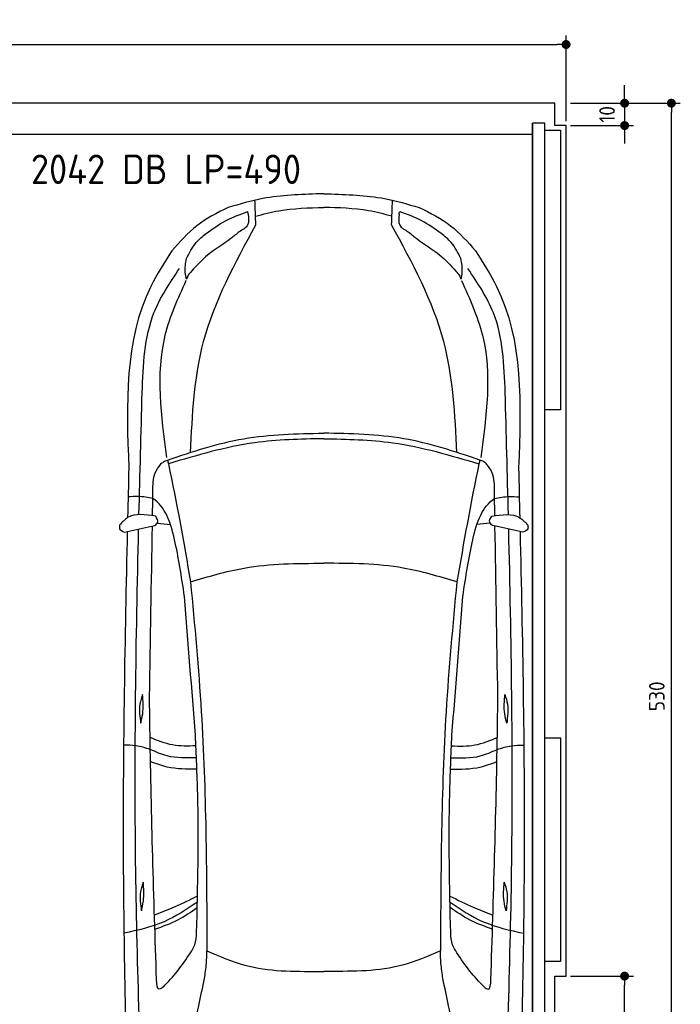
# Model space of a CAD drawing. Header units: millimetres. Extents: x -20 to 5711, y -1049 to 5673.
# Tile 4 of 4: x 2757 to 5711, y 1274 to 5673. Entities that reach past the tile are written whole.
import ezdxf

# ---------------------------------------------------------------- set-up
doc = ezdxf.new("R2010")
doc.units = ezdxf.units.MM
for name, color, linetype in [('4', 3, 'Continuous'), ('5', 3, 'Continuous'), ('car', 10, 'Continuous')]:
    doc.layers.add(name, color=color, linetype=linetype)
doc.styles.get("Standard").update_dxf_attribs({"font": 'ISOCP.SHX'})
doc.dimstyles.new('GEN-ISO', dxfattribs={"dimscale": 20, "dimtxt": 3.5, "dimasz": 2, "dimexe": 2, "dimexo": 1, "dimgap": 1.5, "dimtad": 1, "dimdec": 1, "dimdsep": 46, "dimtxsty": 'STANDARD', "dimblk": 'PUNKT', "dimcen": 2, "dimclrd": 256, "dimclre": 256, "dimclrt": 2, "dimadec": 0, "dimazin": 0, "dimtp": 0.1, "dimtm": 0.1, "dimtfac": 0.71, "dimtdec": 1, "dimtmove": 2, "dimatfit": 3, "dimldrblk": 'PUNKT', "dimfxl": 1, "dimtolj": 1, "dimarcsym": 0})

# ---------------------------------------------------------------- blocks, each defined once
blk = doc.blocks.new('PUNKT')
at = {"layer": '4', "color": 0, "linetype": 'ByBlock'}
blk.add_line((-0.5, 0), (-1, 0), dxfattribs=at)
at = {"layer": '4', "color": 0, "linetype": 'ByBlock', "const_width": 0.5}
blk.add_lwpolyline([(-0.25, 0, 1), (0.25, 0, 1)], format="xyb", close=True, dxfattribs=at)
blk = doc.blocks.new('*D5')
at = {"layer": '5', "lineweight": -2}
for p, q in [((5220, 5300), (5710.6, 5300)), ((5670.6, 40), (5670.6, 5260)), ((5170, 0), (5710.6, 0))]:
    blk.add_line(p, q, dxfattribs=at)
at = {"layer": 'DEFPOINTS', "color": 0}
for p in [(5200, 5300), (5670.6, 5300), (5150, 0)]:
    blk.add_point(p, dxfattribs=at)
at = {"layer": '5', "lineweight": -2, "xscale": 40, "yscale": 40, "zscale": 40}
for p, rotation in [((5670.6, 5300), 90), ((5670.6, 0), 270)]:
    blk.add_blockref('PUNKT', p, dxfattribs=dict(at, rotation=rotation))
at = {"layer": '5', "color": 2, "insert": (5605.6, 2650), "char_height": 70, "attachment_point": 5, "rotation": 90}
blk.add_mtext('\\A1;530', dxfattribs=at)
blk = doc.blocks.new('*D6')
at = {"layer": '5', "lineweight": -2}
for p, q in [((5220, 1400), (5501.5, 1400)), ((5461.5, 40), (5461.5, 1360)), ((5170, 0), (5501.5, 0))]:
    blk.add_line(p, q, dxfattribs=at)
at = {"layer": 'DEFPOINTS', "color": 0}
for p in [(5200, 1400), (5461.5, 1400), (5150, 0)]:
    blk.add_point(p, dxfattribs=at)
at = {"layer": '5', "lineweight": -2, "xscale": 40, "yscale": 40, "zscale": 40}
for p, rotation in [((5461.5, 1400), 90), ((5461.5, 0), 270)]:
    blk.add_blockref('PUNKT', p, dxfattribs=dict(at, rotation=rotation))
at = {"layer": '5', "color": 2, "insert": (5396.5, 700), "char_height": 70, "attachment_point": 5, "rotation": 90}
blk.add_mtext('\\A1;140', dxfattribs=at)
blk = doc.blocks.new('*D3')
at = {"layer": '5', "lineweight": -2}
for p, q in [((5461.5, 5340), (5461.5, 5380)), ((5220, 5300), (5501.5, 5300)), ((5461.5, 5300), (5461.5, 5200)), ((5220, 5200), (5501.5, 5200)), ((5461.5, 5160), (5461.5, 5120))]:
    blk.add_line(p, q, dxfattribs=at)
at = {"layer": 'DEFPOINTS', "color": 0}
for p in [(5200, 5300), (5200, 5200), (5461.5, 5200)]:
    blk.add_point(p, dxfattribs=at)
at = {"layer": '5', "lineweight": -2, "xscale": 40, "yscale": 40, "zscale": 40}
for p, rotation in [((5461.5, 5300), 270), ((5461.5, 5200), 90)]:
    blk.add_blockref('PUNKT', p, dxfattribs=dict(at, rotation=rotation))
at = {"layer": '5', "color": 2, "insert": (5383.2, 5250), "char_height": 70, "attachment_point": 5, "rotation": 90}
blk.add_mtext('\\A1;10', dxfattribs=at)
blk = doc.blocks.new('*D4')
at = {"layer": '5', "lineweight": -2}
for p, q in [((0, 5220), (0, 5602.1)), ((5200, 5220), (5200, 5602.1)), ((40, 5562.1), (5160, 5562.1))]:
    blk.add_line(p, q, dxfattribs=at)
at = {"layer": 'DEFPOINTS', "color": 0}
for p in [(5200, 5562.1), (0, 5200), (5200, 5200)]:
    blk.add_point(p, dxfattribs=at)
at = {"layer": '5', "lineweight": -2, "xscale": 40, "yscale": 40, "zscale": 40, "rotation": 180}
blk.add_blockref('PUNKT', (0, 5562.1), dxfattribs=at)
at = {"layer": '5', "lineweight": -2, "xscale": 40, "yscale": 40, "zscale": 40}
blk.add_blockref('PUNKT', (5200, 5562.1), dxfattribs=at)
at = {"layer": '5', "color": 2, "insert": (2600, 5627.1), "char_height": 70, "attachment_point": 5}
blk.add_mtext('520', dxfattribs=at)

msp = doc.modelspace()

# ---------------------------------------------------------------- linework, layer by layer
msp.add_line((5050, 5160), (150, 5160))
msp.add_lwpolyline([(50, 5300), (50, 5200), (0, 5200), (0, 1400), (50, 1400), (50, 0), (5150, 0), (5150, 1400), (5200, 1400), (5200, 5200), (5150, 5200), (5150, 5300)], close=True)
for points in [[(150, 30), (5050, 30), (5050, 5210)], [(5105, 5210), (5050, 5210), (5050, 30), (5077.5, 30)], [(5105, 250), (5105, 5210)], [(5105, 5180), (5175, 5180), (5175, 3930), (5105, 3930)], [(5105, 2465), (5175, 2465), (5175, 1465), (5105, 1465)]]:
    msp.add_lwpolyline(points)
at = {"layer": 'car'}
for p, q in [((4116.42, 4895.28), (4098.5, 4894.94)), ((4116.42, 4895.28), (4134.34, 4894.94)), ((3372.71, 3424.19), (3431.28, 3417.81)), ((4860.09, 3424.17), (4801.52, 3417.79)), ((4093.54, 1421.18), (4116.37, 1421.19)), ((4139.21, 1421.18), (4116.37, 1421.19))]:
    msp.add_line(p, q, dxfattribs=at)
for points, knots in [([(4098.5, 4894.94), (4012.93, 4892.27), (3873.76, 4887.93), (3740.48, 4848.81), (3689.14, 4833.73)], [0, 0, 0, 0, 255.3446186, 415.3287853, 415.3287853, 415.3287853, 415.3287853]), ([(4134.34, 4894.94), (4219.91, 4892.27), (4359.09, 4887.92), (4492.36, 4848.79), (4543.7, 4833.72)], [0, 0, 0, 0, 255.3446186, 415.3287853, 415.3287853, 415.3287853, 415.3287853]), ([(3689.14, 4833.73), (3640.26, 4809.43), (3543.5, 4761.32), (3472.52, 4679.89), (3437.39, 4639.6)], [0, 0, 0, 0, 162.017862, 320.6852105, 320.6852105, 320.6852105, 320.6852105]), ([(3591.13, 4717.79), (3619.36, 4738.07), (3676.21, 4778.91), (3741.9, 4803.11), (3774.96, 4815.29)], [0, 0, 0, 0, 103.7623244, 208.9412492, 208.9412492, 208.9412492, 208.9412492]), ([(3778.99, 4804.01), (3781.02, 4786.35), (3785.09, 4751.07), (3753.95, 4734), (3738.4, 4725.47)], [0, 0, 0, 0, 48.4832555, 96.8863473, 96.8863473, 96.8863473, 96.8863473]), ([(3778.99, 4804.01), (3778.75, 4807.07), (3778.43, 4811.3), (3775.72, 4814.42), (3774.96, 4815.29)], [0, 0, 0, 0, 8.8064606, 12.2062148, 12.2062148, 12.2062148, 12.2062148]), ([(3811.55, 4795), (3846.19, 4804.05), (3945.84, 4830.09), (4049.08, 4832.55), (4116.42, 4834.16)], [0, 0, 0, 0, 107.1604304, 308.2153593, 308.2153593, 308.2153593, 308.2153593]), ([(4421.29, 4794.99), (4386.65, 4804.05), (4287.01, 4830.08), (4183.77, 4832.55), (4116.42, 4834.16)], [0, 0, 0, 0, 107.1604304, 308.2153593, 308.2153593, 308.2153593, 308.2153593]), ([(4453.85, 4804), (4451.82, 4786.34), (4447.75, 4751.06), (4478.89, 4733.99), (4494.44, 4725.46)], [0, 0, 0, 0, 48.4832555, 96.8863473, 96.8863473, 96.8863473, 96.8863473]), ([(4453.85, 4804), (4454.09, 4807.06), (4454.42, 4811.3), (4457.12, 4814.41), (4457.88, 4815.28)], [0, 0, 0, 0, 8.8064606, 12.2062148, 12.2062148, 12.2062148, 12.2062148]), ([(4641.71, 4717.78), (4613.48, 4738.06), (4556.63, 4778.9), (4490.94, 4803.1), (4457.88, 4815.28)], [0, 0, 0, 0, 103.7623244, 208.9412492, 208.9412492, 208.9412492, 208.9412492]), ([(4543.7, 4833.72), (4592.58, 4809.42), (4689.34, 4761.3), (4760.32, 4679.87), (4795.44, 4639.58)], [0, 0, 0, 0, 162.017862, 320.6852105, 320.6852105, 320.6852105, 320.6852105]), ([(3521, 3739.39), (3529.28, 3907.95), (3547.02, 4268.85), (3720.45, 4586.75), (3812.87, 4756.17)], [0, 0, 0, 0, 499.7846063, 1070.0543498, 1070.0543498, 1070.0543498, 1070.0543498]), ([(4711.81, 3739.37), (4703.53, 3907.93), (4685.8, 4268.83), (4512.39, 4586.74), (4419.97, 4756.17)], [0, 0, 0, 0, 499.7846063, 1070.0543498, 1070.0543498, 1070.0543498, 1070.0543498]), ([(3503.52, 4606.01), (3516, 4631.2), (3537.57, 4674.73), (3575.25, 4705.03), (3591.13, 4717.79)], [0, 0, 0, 0, 83.0373225, 143.509417, 143.509417, 143.509417, 143.509417]), ([(3738.4, 4725.47), (3726, 4715), (3681.37, 4677.27), (3600.27, 4631.22), (3548.72, 4574.94), (3525.82, 4549.94)], [0, 0, 0, 0, 48.6760331, 175.256414, 276.4430292, 276.4430292, 276.4430292, 276.4430292]), ([(4494.44, 4725.46), (4506.84, 4714.99), (4551.47, 4677.26), (4632.57, 4631.21), (4684.11, 4574.93), (4707.01, 4549.93)], [0, 0, 0, 0, 48.6760331, 175.256414, 276.4430292, 276.4430292, 276.4430292, 276.4430292]), ([(4729.31, 4605.99), (4716.84, 4631.18), (4695.27, 4674.72), (4657.59, 4705.01), (4641.71, 4717.78)], [0, 0, 0, 0, 83.0373225, 143.509417, 143.509417, 143.509417, 143.509417]), ([(3437.39, 4639.6), (3403.88, 4587.52), (3221.84, 4304.64), (3234.66, 3955.48), (3245.12, 3670.6)], [0, 0, 0, 0, 184.2381467, 1000.6887944, 1000.6887944, 1000.6887944, 1000.6887944]), ([(4795.44, 4639.58), (4828.96, 4587.5), (5010.99, 4304.62), (4998.16, 3955.46), (4987.69, 3670.58)], [0, 0, 0, 0, 184.2381467, 1000.6887944, 1000.6887944, 1000.6887944, 1000.6887944]), ([(3502.61, 4513.53), (3500.37, 4523.28), (3493.35, 4553.81), (3499.4, 4584.87), (3503.52, 4606.01)], [0, 0, 0, 0, 29.7987836, 93.2814867, 93.2814867, 93.2814867, 93.2814867]), ([(4730.22, 4513.51), (4732.47, 4523.26), (4739.48, 4553.79), (4733.43, 4584.85), (4729.31, 4605.99)], [0, 0, 0, 0, 29.7987836, 93.2814867, 93.2814867, 93.2814867, 93.2814867]), ([(3305, 4007.18), (3309.6, 4130.24), (3317.12, 4331.45), (3428.26, 4496.67), (3471.43, 4560.84)], [0, 0, 0, 0, 359.5714781, 587.9451266, 587.9451266, 587.9451266, 587.9451266]), ([(3525.82, 4549.94), (3520.35, 4544.23), (3510.18, 4533.61), (3505, 4519.88), (3502.61, 4513.53)], [0, 0, 0, 0, 23.4297378, 43.57791, 43.57791, 43.57791, 43.57791]), ([(4707.01, 4549.93), (4712.48, 4544.22), (4722.65, 4533.6), (4727.83, 4519.86), (4730.22, 4513.51)], [0, 0, 0, 0, 23.4297378, 43.57791, 43.57791, 43.57791, 43.57791]), ([(4927.82, 4007.15), (4923.23, 4130.21), (4915.71, 4331.43), (4804.57, 4496.65), (4761.4, 4560.82)], [0, 0, 0, 0, 359.5714781, 587.9451266, 587.9451266, 587.9451266, 587.9451266]), ([(3500.45, 4507.1), (3464.05, 4426.88), (3351.33, 4178.45), (3388.93, 3903.2), (3414.39, 3716.84)], [0, 0, 0, 0, 260.8153839, 807.6577707, 807.6577707, 807.6577707, 807.6577707]), ([(4732.38, 4507.08), (4768.78, 4426.86), (4881.49, 4178.43), (4843.88, 3903.18), (4818.42, 3716.82)], [0, 0, 0, 0, 260.8153839, 807.6577707, 807.6577707, 807.6577707, 807.6577707]), ([(3418.56, 3705.69), (3530.93, 3743.22), (3757.38, 3818.87), (3996.13, 3823.36), (4116.41, 3825.62)], [0, 0, 0, 0, 353.1593885, 711.7469693, 711.7469693, 711.7469693, 711.7469693]), ([(4116.41, 3801.08), (4012.68, 3798.94), (3776.38, 3794.06), (3549.5, 3726.59), (3422.2, 3688.74)], [0, 0, 0, 0, 309.9080612, 706.0341419, 706.0341419, 706.0341419, 706.0341419]), ([(4814.25, 3705.67), (4701.88, 3743.21), (4475.43, 3818.86), (4236.69, 3823.35), (4116.41, 3825.62)], [0, 0, 0, 0, 353.1593885, 711.7469693, 711.7469693, 711.7469693, 711.7469693]), ([(4116.41, 3801.08), (4220.13, 3798.94), (4456.43, 3794.05), (4683.31, 3726.58), (4810.61, 3688.72)], [0, 0, 0, 0, 309.9080612, 706.0341419, 706.0341419, 706.0341419, 706.0341419]), ([(3386.99, 3686.35), (3391.12, 3690.51), (3400.04, 3699.51), (3412.09, 3703.53), (3418.56, 3705.69)], [0, 0, 0, 0, 17.3560071, 37.4831907, 37.4831907, 37.4831907, 37.4831907]), ([(3418.56, 3705.69), (3419.78, 3700.04), (3458.67, 3519.42), (3490.5, 3337.39), (3521.34, 3161.04)], [0, 0, 0, 0, 17.3299427, 554.2607171, 554.2607171, 554.2607171, 554.2607171]), ([(4814.25, 3705.67), (4813.03, 3700.02), (4774.14, 3519.4), (4742.3, 3337.37), (4711.45, 3161.03)], [0, 0, 0, 0, 17.3299427, 554.2607171, 554.2607171, 554.2607171, 554.2607171]), ([(4845.82, 3686.33), (4841.69, 3690.49), (4832.77, 3699.49), (4820.72, 3703.51), (4814.25, 3705.67)], [0, 0, 0, 0, 17.3560071, 37.4831907, 37.4831907, 37.4831907, 37.4831907]), ([(3353.23, 3565.73), (3353, 3594.7), (3352.64, 3639.02), (3378.15, 3674.17), (3386.99, 3686.35)], [0, 0, 0, 0, 83.6327793, 127.948441, 127.948441, 127.948441, 127.948441]), ([(4879.58, 3565.71), (4879.81, 3594.68), (4880.17, 3639), (4854.66, 3674.15), (4845.82, 3686.33)], [0, 0, 0, 0, 83.6327793, 127.948441, 127.948441, 127.948441, 127.948441]), ([(3352.68, 3533.23), (3331.06, 3537.62), (3294.43, 3545.06), (3257.28, 3541.99), (3242.07, 3540.73)], [0, 0, 0, 0, 65.7646495, 111.3530625, 111.3530625, 111.3530625, 111.3530625]), ([(3494.36, 3096.16), (3480.68, 3185.63), (3451.73, 3374.98), (3407.49, 3497.17), (3352.68, 3533.23)], [0, 0, 0, 0, 271.1433691, 573.8124327, 573.8124327, 573.8124327, 573.8124327]), ([(4738.44, 3096.14), (4752.12, 3185.62), (4781.07, 3374.96), (4825.32, 3497.15), (4880.12, 3533.21)], [0, 0, 0, 0, 271.1433691, 573.8124327, 573.8124327, 573.8124327, 573.8124327]), ([(4880.12, 3533.21), (4901.75, 3537.6), (4938.37, 3545.04), (4975.53, 3541.96), (4990.74, 3540.7)], [0, 0, 0, 0, 65.7646495, 111.3530625, 111.3530625, 111.3530625, 111.3530625]), ([(3365.41, 3454.43), (3319.61, 3461.81), (3256, 3472.06), (3215.38, 3427.54), (3204.01, 3415.08)], [0, 0, 0, 0, 125.6510702, 174.4800659, 174.4800659, 174.4800659, 174.4800659]), ([(3361.51, 3413.41), (3367.05, 3417.83), (3380.85, 3428.84), (3371.19, 3444.85), (3365.41, 3454.43)], [0, 0, 0, 0, 19.0460163, 47.4389508, 47.4389508, 47.4389508, 47.4389508]), ([(4871.29, 3413.39), (4865.75, 3417.81), (4851.96, 3428.82), (4861.61, 3444.83), (4867.39, 3454.41)], [0, 0, 0, 0, 19.0460163, 47.4389508, 47.4389508, 47.4389508, 47.4389508]), ([(4867.39, 3454.41), (4913.2, 3461.79), (4976.8, 3472.04), (5017.43, 3427.52), (5028.8, 3415.06)], [0, 0, 0, 0, 125.6510702, 174.4800659, 174.4800659, 174.4800659, 174.4800659]), ([(3204.01, 3415.08), (3203.16, 3409.23), (3200.91, 3393.73), (3216.51, 3387.78), (3226.22, 3384.08)], [0, 0, 0, 0, 16.2002475, 42.8971703, 42.8971703, 42.8971703, 42.8971703]), ([(3226.22, 3384.08), (3262.12, 3391.62), (3307.28, 3401.11), (3352.28, 3411.32), (3361.51, 3413.41)], [0, 0, 0, 0, 110.0379005, 138.4298361, 138.4298361, 138.4298361, 138.4298361]), ([(3312.85, 617.03), (3296.99, 1048.03), (3262.87, 1974.63), (3277.35, 2901.58), (3289.14, 3397.39)], [0, 0, 0, 0, 1293.6136458, 2781.0913078, 2781.0913078, 2781.0913078, 2781.0913078]), ([(5006.58, 3384.06), (4970.68, 3391.6), (4925.52, 3401.08), (4880.52, 3411.29), (4871.29, 3413.39)], [0, 0, 0, 0, 110.0379005, 138.4298361, 138.4298361, 138.4298361, 138.4298361]), ([(4919.87, 617.01), (4935.75, 1048.01), (4969.89, 1974.6), (4955.43, 2901.56), (4943.66, 3397.37)], [0, 0, 0, 0, 1293.6136458, 2781.0913078, 2781.0913078, 2781.0913078, 2781.0913078]), ([(5028.8, 3415.06), (5029.65, 3409.2), (5031.89, 3393.7), (5016.29, 3387.76), (5006.58, 3384.06)], [0, 0, 0, 0, 16.2002475, 42.8971703, 42.8971703, 42.8971703, 42.8971703]), ([(3238.5, 3386.66), (3227.57, 2907.58), (3210.51, 2012.03), (3231.54, 1116.52), (3241.32, 700.06)], [283.9698587, 283.9698587, 283.9698587, 283.9698587, 1721.3370464, 2970.9050259, 2970.9050259, 2970.9050259, 2970.9050259]), ([(4994.3, 3386.64), (5005.21, 2907.56), (5022.25, 2012), (5001.2, 1116.49), (4991.41, 700.03)], [283.9698587, 283.9698587, 283.9698587, 283.9698587, 1721.3370464, 2970.9050259, 2970.9050259, 2970.9050259, 2970.9050259]), ([(3521.34, 3161.04), (3600.65, 3184.93), (3794.18, 3243.22), (3996.8, 3243.97), (4116.4, 3244.42)], [0, 0, 0, 0, 247.3332419, 603.5937514, 603.5937514, 603.5937514, 603.5937514]), ([(4711.45, 3161.03), (4632.15, 3184.91), (4438.62, 3243.21), (4235.99, 3243.97), (4116.4, 3244.42)], [0, 0, 0, 0, 247.3332419, 603.5937514, 603.5937514, 603.5937514, 603.5937514]), ([(3521.34, 3161.04), (3539.32, 2967.94), (3590.36, 2419.8), (3592.78, 1869.08), (3594.34, 1512.38)], [0, 0, 0, 0, 581.6132205, 1650.9334488, 1650.9334488, 1650.9334488, 1650.9334488]), ([(4711.45, 3161.03), (4693.47, 2967.92), (4642.41, 2419.79), (4639.98, 1869.07), (4638.41, 1512.37)], [0, 0, 0, 0, 581.6132205, 1650.9334488, 1650.9334488, 1650.9334488, 1650.9334488]), ([(3306.49, 2658.25), (3301.86, 2643.93), (3288.4, 2602.28), (3294.42, 2558.47), (3298.37, 2529.73)], [0, 0, 0, 0, 44.7461718, 130.1124316, 130.1124316, 130.1124316, 130.1124316]), ([(3298.37, 2529.73), (3301.9, 2543.83), (3312.42, 2585.89), (3308.86, 2629.36), (3306.49, 2658.25)], [0, 0, 0, 0, 43.4004423, 129.4649591, 129.4649591, 129.4649591, 129.4649591]), ([(3368.97, 1384.17), (3357.26, 1750.16), (3343.78, 2171.51), (3338.56, 2593.03), (3337.88, 2648.42)], [0, 0, 0, 0, 1098.4525506, 1264.6432936, 1264.6432936, 1264.6432936, 1264.6432936]), ([(4863.78, 1384.15), (4875.5, 1750.14), (4888.99, 2171.49), (4894.22, 2593.01), (4894.9, 2648.4)], [0, 0, 0, 0, 1098.4525506, 1264.6432936, 1264.6432936, 1264.6432936, 1264.6432936]), ([(4934.41, 2529.71), (4930.88, 2543.81), (4920.36, 2585.87), (4923.92, 2629.33), (4926.29, 2658.23)], [0, 0, 0, 0, 43.4004423, 129.4649591, 129.4649591, 129.4649591, 129.4649591]), ([(4926.29, 2658.23), (4930.92, 2643.9), (4944.38, 2602.26), (4938.36, 2558.45), (4934.41, 2529.71)], [0, 0, 0, 0, 44.7461718, 130.1124316, 130.1124316, 130.1124316, 130.1124316]), ([(3545.15, 2428.66), (3509.91, 2427.63), (3438.98, 2425.54), (3373.35, 2452.56), (3340.32, 2466.15)], [0, 0, 0, 0, 104.4848682, 210.321323, 210.321323, 210.321323, 210.321323]), ([(3548.54, 1593.56), (3553.36, 1800.67), (3560.22, 2095.22), (3546.93, 2389.46), (3542.99, 2476.81)], [0, 0, 0, 0, 621.1886404, 883.4615663, 883.4615663, 883.4615663, 883.4615663]), ([(4684.21, 1593.55), (4679.4, 1800.66), (4672.55, 2095.21), (4685.84, 2389.45), (4689.79, 2476.8)], [0, 0, 0, 0, 621.1886404, 883.4615663, 883.4615663, 883.4615663, 883.4615663]), ([(4687.63, 2428.65), (4722.86, 2427.61), (4793.79, 2425.52), (4859.43, 2452.54), (4892.45, 2466.13)], [0, 0, 0, 0, 104.4848682, 210.321323, 210.321323, 210.321323, 210.321323]), ([(3341.19, 2412.69), (3320.14, 2419.3), (3281.22, 2431.51), (3240.48, 2432.09), (3221.78, 2432.36)], [0, 0, 0, 0, 65.7794231, 121.5906935, 121.5906935, 121.5906935, 121.5906935]), ([(4891.58, 2412.66), (4912.64, 2419.27), (4951.56, 2431.49), (4992.3, 2432.07), (5011, 2432.34)], [0, 0, 0, 0, 65.7794231, 121.5906935, 121.5906935, 121.5906935, 121.5906935]), ([(3547.48, 2375.05), (3502.94, 2374.05), (3431.07, 2372.45), (3365.96, 2401.6), (3341.19, 2412.69)], [0, 0, 0, 0, 131.3114527, 211.9084989, 211.9084989, 211.9084989, 211.9084989]), ([(4685.3, 2375.03), (4729.83, 2374.04), (4801.71, 2372.43), (4866.82, 2401.58), (4891.58, 2412.66)], [0, 0, 0, 0, 131.3114527, 211.9084989, 211.9084989, 211.9084989, 211.9084989]), ([(3549.52, 2324.39), (3504.45, 2324.27), (3433.09, 2324.08), (3366.65, 2348.99), (3342.16, 2358.17)], [0, 0, 0, 0, 133.5855726, 211.5330356, 211.5330356, 211.5330356, 211.5330356]), ([(4683.25, 2324.37), (4728.32, 2324.25), (4799.68, 2324.06), (4866.13, 2348.97), (4890.61, 2358.15)], [0, 0, 0, 0, 133.5855726, 211.5330356, 211.5330356, 211.5330356, 211.5330356]), ([(3309.38, 1820.13), (3304.75, 1805.81), (3291.29, 1764.17), (3297.31, 1720.36), (3301.26, 1691.61)], [0, 0, 0, 0, 44.7461718, 130.1124316, 130.1124316, 130.1124316, 130.1124316]), ([(3301.26, 1691.61), (3304.79, 1705.71), (3315.31, 1747.77), (3311.75, 1791.24), (3309.38, 1820.13)], [0, 0, 0, 0, 43.4004423, 129.4649591, 129.4649591, 129.4649591, 129.4649591]), ([(4931.5, 1691.59), (4927.97, 1705.69), (4917.45, 1747.75), (4921.01, 1791.22), (4923.38, 1820.11)], [0, 0, 0, 0, 43.4004423, 129.4649591, 129.4649591, 129.4649591, 129.4649591]), ([(4923.38, 1820.11), (4928, 1805.79), (4941.46, 1764.14), (4935.44, 1720.33), (4931.5, 1691.59)], [0, 0, 0, 0, 44.7461718, 130.1124316, 130.1124316, 130.1124316, 130.1124316]), ([(3551.63, 1730.79), (3503.57, 1698.36), (3403.31, 1630.71), (3284.99, 1605.09), (3223.37, 1591.75)], [0, 0, 0, 0, 172.2638303, 359.4058348, 359.4058348, 359.4058348, 359.4058348]), ([(3552.16, 1756.79), (3517.81, 1740.4), (3454.52, 1710.19), (3389.59, 1683.68), (3359.89, 1671.55)], [0, 0, 0, 0, 114.1390275, 210.3599728, 210.3599728, 210.3599728, 210.3599728]), ([(4680.6, 1756.78), (4714.94, 1740.39), (4778.24, 1710.17), (4843.17, 1683.66), (4872.87, 1671.53)], [0, 0, 0, 0, 114.1390275, 210.3599728, 210.3599728, 210.3599728, 210.3599728]), ([(4681.13, 1730.77), (4729.18, 1698.35), (4829.44, 1630.69), (4947.77, 1605.07), (5009.38, 1591.72)], [0, 0, 0, 0, 172.2638303, 359.4058348, 359.4058348, 359.4058348, 359.4058348]), ([(3361.8, 1610.07), (3396.74, 1622.32), (3464.25, 1645.98), (3522.85, 1686.94), (3551.11, 1706.69)], [0, 0, 0, 0, 110.5014074, 213.4362717, 213.4362717, 213.4362717, 213.4362717]), ([(4870.96, 1610.05), (4836.01, 1622.3), (4768.5, 1645.96), (4709.9, 1686.92), (4681.64, 1706.68)], [0, 0, 0, 0, 110.5014074, 213.4362717, 213.4362717, 213.4362717, 213.4362717]), ([(3520.9, 1503.56), (3528.16, 1515.23), (3545.19, 1542.62), (3547.32, 1574.99), (3548.54, 1593.56)], [0, 0, 0, 0, 40.6841742, 95.4277146, 95.4277146, 95.4277146, 95.4277146]), ([(4711.85, 1503.54), (4704.59, 1515.22), (4687.56, 1542.61), (4685.43, 1574.98), (4684.21, 1593.55)], [0, 0, 0, 0, 40.6841742, 95.4277146, 95.4277146, 95.4277146, 95.4277146]), ([(3399.58, 1351.73), (3421.5, 1374.67), (3465.45, 1422.43), (3502.13, 1476.09), (3520.9, 1503.56)], [34.3542142, 34.3542142, 34.3542142, 34.3542142, 129.366936, 229.0092112, 229.0092112, 229.0092112, 229.0092112]), ([(3583.36, 1389.22), (3586.8, 1411.73), (3593.05, 1452.56), (3593.94, 1493.85), (3594.34, 1512.38)], [0, 0, 0, 0, 68.2024602, 123.762269, 123.762269, 123.762269, 123.762269]), ([(3594.34, 1512.38), (3650.38, 1488.29), (3808.35, 1420.36), (3981.69, 1420.86), (4093.54, 1421.18)], [0, 0, 0, 0, 181.5777559, 511.8794546, 511.8794546, 511.8794546, 511.8794546]), ([(4638.41, 1512.37), (4582.37, 1488.27), (4424.39, 1420.35), (4251.06, 1420.85), (4139.21, 1421.18)], [0, 0, 0, 0, 181.5777559, 511.8794546, 511.8794546, 511.8794546, 511.8794546]), ([(4649.39, 1389.21), (4645.94, 1411.71), (4639.69, 1452.54), (4638.81, 1493.83), (4638.41, 1512.37)], [0, 0, 0, 0, 68.2024602, 123.762269, 123.762269, 123.762269, 123.762269]), ([(4833.17, 1351.71), (4811.25, 1374.65), (4767.29, 1422.41), (4730.62, 1476.07), (4711.85, 1503.54)], [34.3542142, 34.3542142, 34.3542142, 34.3542142, 129.366936, 229.0092112, 229.0092112, 229.0092112, 229.0092112]), ([(3399.58, 1351.73), (3392.8, 1346.7), (3371.67, 1331.05), (3370.06, 1362.69), (3368.97, 1384.17)], [0, 0, 0, 0, 20.9838712, 65.3601655, 65.3601655, 65.3601655, 65.3601655]), ([(3493.12, 962.75), (3515.08, 1064.38), (3545.76, 1206.41), (3575.03, 1348.73), (3583.36, 1389.22)], [0, 0, 0, 0, 311.9023012, 435.9160376, 435.9160376, 435.9160376, 435.9160376]), ([(4739.61, 962.73), (4717.66, 1064.36), (4686.98, 1206.39), (4657.71, 1348.72), (4649.39, 1389.21)], [0, 0, 0, 0, 311.9023012, 435.9160376, 435.9160376, 435.9160376, 435.9160376]), ([(4833.17, 1351.71), (4839.95, 1346.68), (4861.08, 1331.03), (4862.69, 1362.67), (4863.78, 1384.15)], [0, 0, 0, 0, 20.9838712, 65.3601655, 65.3601655, 65.3601655, 65.3601655])]:
    msp.add_open_spline(points, degree=3, knots=knots, dxfattribs=at)
for points in [[(3812.87, 4756.17), (3811.62, 4792.92), (3810.37, 4829.67), (3809.12, 4866.42)], [(4419.97, 4756.17), (4421.22, 4792.91), (4422.47, 4829.66), (4423.72, 4866.41)], [(3290.7, 3461.85), (3295.14, 3643.62), (3300.07, 3825.4), (3305, 4007.18)], [(4942.11, 3461.82), (4937.67, 3643.6), (4932.75, 3825.38), (4927.82, 4007.15)], [(3245.12, 3670.6), (3243.37, 3596.46), (3241.63, 3522.32), (3239.91, 3448.17)], [(4987.69, 3670.58), (4989.43, 3596.44), (4991.18, 3522.29), (4992.89, 3448.15)], [(3351.4, 3456.66), (3352.01, 3493.02), (3352.62, 3529.37), (3353.23, 3565.73)], [(4881.4, 3456.64), (4880.79, 3492.99), (4880.19, 3529.35), (4879.58, 3565.71)], [(3337.88, 2648.42), (3342.13, 2902.6), (3346.39, 3156.77), (3350.64, 3410.94)], [(4894.9, 2648.4), (4890.66, 2902.57), (4886.41, 3156.75), (4882.16, 3410.92)], [(3542.99, 2476.81), (3526.78, 2683.26), (3510.57, 2889.71), (3494.36, 3096.16)], [(4689.79, 2476.8), (4706.01, 2683.25), (4722.22, 2889.7), (4738.44, 3096.14)]]:
    msp.add_open_spline(points, degree=3, dxfattribs=at)

# ---------------------------------------------------------------- texts
msp.add_text('2042 DB LP=490', height=132).set_placement((2807.49, 4938.68))

# ---------------------------------------------------------------- dimensions: what is measured, and where the dimension line sits
at = {"layer": '5'}
dim = msp.add_linear_dim(base=(5200, 5562.06), p1=(0, 5200), p2=(5200, 5200), dimstyle='GEN-ISO', override={"dimlfac": 0.1, "dimtolj": 0}, dxfattribs=at)
dim.commit()
dim.dimension.update_dxf_attribs({"geometry": '*D4', "text_midpoint": (2600, 5627.06)})
dim = msp.add_linear_dim(base=(5461.5, 5200), p1=(5200, 5300), p2=(5200, 5200), angle=90, dimstyle='GEN-ISO', override={"dimlfac": 0.1}, dxfattribs=at)
dim.commit()
dim.dimension.update_dxf_attribs({"geometry": '*D3', "text_midpoint": (5383.21, 5250), "dimtype": 160})
for base, p2, picture, middle in [((5670.6, 5300), (5200, 5300), '*D5', (5605.6, 2650)), ((5461.5, 1400), (5200, 1400), '*D6', (5396.5, 700))]:
    dim = msp.add_linear_dim(base=base, p1=(5150, 0), p2=p2, angle=270, dimstyle='GEN-ISO', override={"dimlfac": 0.1}, dxfattribs=at)
    dim.commit()
    dim.dimension.update_dxf_attribs({"geometry": picture, "text_midpoint": middle})

doc.saveas('drawing.dxf')
